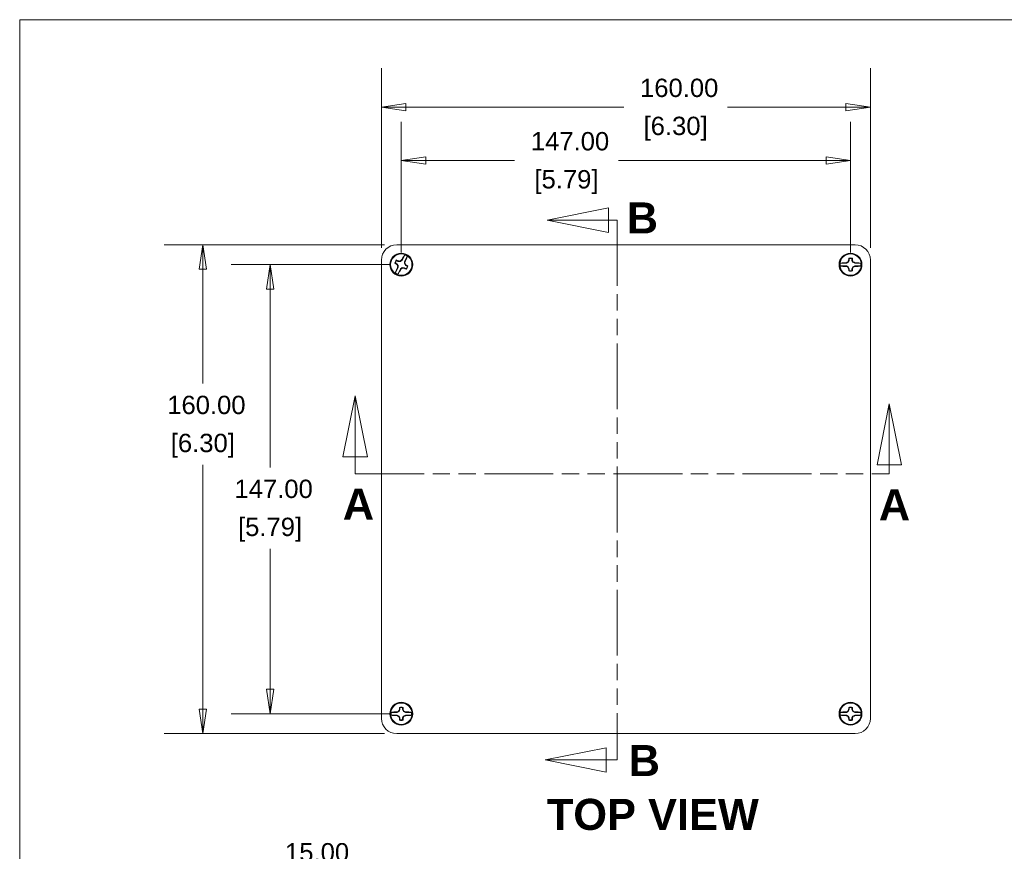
# Model space of a CAD drawing. Header units: millimetres. Extents: x 18 to 1100, y 18 to 846.
# Tile 4 of 9: x 30 to 352, y 561 to 834. Entities that reach past the tile are written whole.
import ezdxf

# ---------------------------------------------------------------- set-up
doc = ezdxf.new("R2010")
doc.units = ezdxf.units.MM
doc.header["$LTSCALE"] = 4
doc.linetypes.add('DOUBLE_DASH_CHAIN', pattern=[1.2403, 0.6614, -0.0827, 0.1654, -0.0827, 0.1654, -0.0827])
for name, color, linetype, lineweight in [('Dimension (ANSI)', 7, 'Continuous', 9), ('Section Line (ANSI)', 7, 'DOUBLE_DASH_CHAIN', 9), ('Sketch Geometry (ANSI)', 7, 'Continuous', 9), ('Symbol (ANSI)', 7, 'Continuous', 9), ('Visible (ANSI)', 7, 'Continuous', 9)]:
    doc.layers.add(name, color=color, linetype=linetype, lineweight=lineweight)
doc.styles.add('Label Text (ANSI)', font='arialbd.ttf')
doc.styles.add('Note Text (ANSI)', font='arial.ttf')
doc.dimstyles.new('Default - mm (ANSI)', dxfattribs={"dimscale": 4, "dimtxt": 1.5, "dimasz": 2, "dimexe": 3.175, "dimexo": 1, "dimgap": 0.8, "dimtad": 0, "dimtih": 1, "dimtoh": 1, "dimrnd": 1e-08, "dimzin": 4, "dimdsep": 46, "dimtxsty": 'Note Text (ANSI)', "dimblk": 'Filled-1', "dimcen": 0.09, "dimdle": 10, "dimclrd": 256, "dimclre": 256, "dimclrt": 256, "dimadec": 1, "dimazin": 0, "dimtfac": 2.032, "dimtofl": 0, "dimtmove": 0, "dimatfit": 3, "dimfxl": 1, "dimtolj": 1, "dimtzin": 0, "dimlwd": -1, "dimlwe": -1, "dimarcsym": 0})

# ---------------------------------------------------------------- blocks, each defined once
blk = doc.blocks.new('2dTransSection0')
at = {"layer": 'Section Line (ANSI)', "linetype": 'Continuous'}
for p, q in [((55.657, 192.998), (50.657, 191.998)), ((55.657, 190.998), (55.657, 192.998)), ((55.657, 191.998), (50.657, 191.998)), ((50.657, 191.998), (55.657, 190.998)), ((56.38, 191.998), (55.657, 191.998)), ((56.38, 191.998), (56.38, 190.692)), ((56.38, 149.14), (56.38, 147.834)), ((55.479, 148.834), (50.479, 147.834)), ((55.479, 146.834), (55.479, 148.834)), ((55.479, 147.834), (50.479, 147.834)), ((50.479, 147.834), (55.479, 146.834)), ((56.38, 147.834), (55.479, 147.834))]:
    blk.add_line(p, q, dxfattribs=at)
at = {"layer": 'Section Line (ANSI)', "linetype": 'DOUBLE_DASH_CHAIN', "ltscale": 2.032588}
blk.add_line((56.38, 191.998), (56.38, 147.834), dxfattribs=at)
at = {"layer": 'Section Line (ANSI)', "linetype": 'Continuous', "flags": 128}
for points in [[(55.657, 192.998), (50.657, 191.998), (55.657, 190.998), (55.657, 192.998)], [(55.479, 148.834), (50.479, 147.834), (55.479, 146.834), (55.479, 148.834)]]:
    blk.add_lwpolyline(points, dxfattribs=at)
at = {"layer": 'Section Line (ANSI)'}
for points in [[(55.657, 192.998), (50.657, 191.998), (55.657, 190.998), (55.657, 192.998)], [(55.479, 148.834), (50.479, 147.834), (55.479, 146.834), (55.479, 148.834)]]:
    blk.add_solid(points, dxfattribs=at)
at = {"layer": 'Section Line (ANSI)', "char_height": 2.54, "attachment_point": 7, "style": 'Label Text (ANSI)'}
for insert in [(57.157, 190.91), (57.317, 146.513)]:
    blk.add_mtext('B', dxfattribs=dict(at, insert=insert))
blk = doc.blocks.new('2dTransSection1')
at = {"layer": 'Section Line (ANSI)', "linetype": 'Continuous'}
for p, q in [((34.947, 177.632), (33.947, 172.632)), ((34.947, 172.632), (34.947, 177.632)), ((35.947, 172.632), (34.947, 177.632)), ((78.634, 176.966), (77.634, 171.966)), ((78.634, 171.966), (78.634, 176.966)), ((79.634, 171.966), (78.634, 176.966)), ((33.947, 172.632), (35.947, 172.632)), ((34.947, 171.247), (34.947, 172.632)), ((77.634, 171.966), (79.634, 171.966)), ((78.634, 171.247), (78.634, 171.966)), ((34.947, 171.247), (36.374, 171.247)), ((77.208, 171.247), (78.634, 171.247))]:
    blk.add_line(p, q, dxfattribs=at)
at = {"layer": 'Section Line (ANSI)', "linetype": 'DOUBLE_DASH_CHAIN', "ltscale": 2.129557}
blk.add_line((34.947, 171.247), (78.634, 171.247), dxfattribs=at)
at = {"layer": 'Section Line (ANSI)', "linetype": 'Continuous', "flags": 128}
for points in [[(35.947, 172.632), (34.947, 177.632), (33.947, 172.632), (35.947, 172.632)], [(79.634, 171.966), (78.634, 176.966), (77.634, 171.966), (79.634, 171.966)]]:
    blk.add_lwpolyline(points, dxfattribs=at)
at = {"layer": 'Section Line (ANSI)'}
for points in [[(35.947, 172.632), (34.947, 177.632), (33.947, 172.632), (35.947, 172.632)], [(79.634, 171.966), (78.634, 176.966), (77.634, 171.966), (79.634, 171.966)]]:
    blk.add_solid(points, dxfattribs=at)
at = {"layer": 'Section Line (ANSI)', "char_height": 2.54, "attachment_point": 7, "style": 'Label Text (ANSI)'}
for insert in [(33.93, 167.49), (77.782, 167.434)]:
    blk.add_mtext('A', dxfattribs=dict(at, insert=insert))
blk = doc.blocks.new('Filled-1')
at = {"color": 0}
for p, q in [((0, 0), (-1, 0.15)), ((-1, 0.15), (-1, -0.15)), ((-1, 0), (0, 0)), ((-1, -0.15), (0, 0))]:
    blk.add_line(p, q, dxfattribs=at)
at = {"color": 0, "flags": 128}
blk.add_lwpolyline([(-1, -0.15), (0, 0), (-1, 0.15), (-1, -0.15)], dxfattribs=at)
at = {"color": 0}
blk.add_solid([(-1, -0.15), (0, 0), (-1, 0.15), (-1, -0.15)], dxfattribs=at)
blk = doc.blocks.new('*D15')
at = {"layer": 'Defpoints', "color": 0, "transparency": 16777216}
for p in [(148.37, 804.99), (148.37, 754.95), (308.37, 754.95)]:
    blk.add_point(p, dxfattribs=at)
at = {"layer": 'Dimension (ANSI)', "transparency": 16777216}
for p, q in [((148.37, 758.95), (148.37, 817.69)), ((308.37, 758.95), (308.37, 817.69)), ((156.37, 804.99), (227.66, 804.99)), ((300.37, 804.99), (261.62, 804.99))]:
    blk.add_line(p, q, dxfattribs=at)
at = {"layer": 'Dimension (ANSI)', "transparency": 16777216, "xscale": 8, "yscale": 8, "zscale": 8, "rotation": 180}
blk.add_blockref('Filled-1', (148.37, 804.99), dxfattribs=at)
at = {"layer": 'Dimension (ANSI)', "transparency": 16777216, "xscale": 8, "yscale": 8, "zscale": 8}
blk.add_blockref('Filled-1', (308.37, 804.99), dxfattribs=at)
at = {"layer": 'Dimension (ANSI)', "transparency": 16777216, "char_height": 6, "attachment_point": 5, "style": 'Note Text (ANSI)'}
for s, insert in [('\\A1; 160.00', (244.64, 811.25)), ('\\A1;[6.30]', (244.64, 797.94))]:
    blk.add_mtext(s, dxfattribs=dict(at, insert=insert))
blk = doc.blocks.new('*D16')
at = {"layer": 'Defpoints', "color": 0, "transparency": 16777216}
for p in [(153.37, 759.95), (89.93, 599.95), (153.37, 599.95)]:
    blk.add_point(p, dxfattribs=at)
at = {"layer": 'Dimension (ANSI)', "transparency": 16777216}
for p, q in [((149.37, 759.95), (77.23, 759.95)), ((89.93, 751.95), (89.93, 714.52)), ((89.93, 607.95), (89.93, 687.91)), ((149.37, 599.95), (77.23, 599.95))]:
    blk.add_line(p, q, dxfattribs=at)
at = {"layer": 'Dimension (ANSI)', "transparency": 16777216, "xscale": 8, "yscale": 8, "zscale": 8}
for p, rotation in [((89.93, 759.95), 90), ((89.93, 599.95), 270)]:
    blk.add_blockref('Filled-1', p, dxfattribs=dict(at, rotation=rotation))
at = {"layer": 'Dimension (ANSI)', "transparency": 16777216, "char_height": 6, "attachment_point": 5, "style": 'Note Text (ANSI)'}
for s, insert in [('\\A1; 160.00', (89.93, 707.48)), ('\\A1;[6.30]', (89.93, 694.17))]:
    blk.add_mtext(s, dxfattribs=dict(at, insert=insert))
blk = doc.blocks.new('*D19')
at = {"layer": 'Defpoints', "color": 0, "transparency": 16777216}
for p in [(149.49, 525.96), (103.5, 510.96), (148.37, 510.96)]:
    blk.add_point(p, dxfattribs=at)
at = {"layer": 'Dimension (ANSI)', "transparency": 16777216}
for p, q in [((103.5, 533.96), (103.5, 554.81)), ((103.5, 554.81), (111.5, 554.81)), ((145.49, 525.96), (90.8, 525.96)), ((144.37, 510.96), (90.8, 510.96)), ((103.5, 502.96), (103.5, 494.96))]:
    blk.add_line(p, q, dxfattribs=at)
at = {"layer": 'Dimension (ANSI)', "transparency": 16777216, "xscale": 8, "yscale": 8, "zscale": 8}
for p, rotation in [((103.5, 525.96), 270), ((103.5, 510.96), 90)]:
    blk.add_blockref('Filled-1', p, dxfattribs=dict(at, rotation=rotation))
at = {"layer": 'Dimension (ANSI)', "transparency": 16777216, "char_height": 6, "attachment_point": 5, "style": 'Note Text (ANSI)'}
for s, insert in [('\\A1; 15.00', (126.15, 561.08)), ('\\A1;[.59]', (126.15, 547.77))]:
    blk.add_mtext(s, dxfattribs=dict(at, insert=insert))
blk = doc.blocks.new('*D36')
at = {"layer": 'Defpoints', "color": 0, "transparency": 16777216}
for p in [(301.87, 787.52), (154.87, 753.45), (301.87, 753.45)]:
    blk.add_point(p, dxfattribs=at)
at = {"layer": 'Dimension (ANSI)', "transparency": 16777216}
for p, q in [((154.87, 757.45), (154.87, 800.22)), ((301.87, 757.45), (301.87, 800.22)), ((162.87, 787.52), (191.94, 787.52)), ((293.87, 787.52), (225.9, 787.52))]:
    blk.add_line(p, q, dxfattribs=at)
at = {"layer": 'Dimension (ANSI)', "transparency": 16777216, "xscale": 8, "yscale": 8, "zscale": 8, "rotation": 180}
blk.add_blockref('Filled-1', (154.87, 787.52), dxfattribs=at)
at = {"layer": 'Dimension (ANSI)', "transparency": 16777216, "xscale": 8, "yscale": 8, "zscale": 8}
blk.add_blockref('Filled-1', (301.87, 787.52), dxfattribs=at)
at = {"layer": 'Dimension (ANSI)', "transparency": 16777216, "char_height": 6, "attachment_point": 5, "style": 'Note Text (ANSI)'}
for s, insert in [('\\A1; 147.00', (208.92, 793.78)), ('\\A1;[5.79]', (208.92, 780.47))]:
    blk.add_mtext(s, dxfattribs=dict(at, insert=insert))
blk = doc.blocks.new('*D37')
at = {"layer": 'Defpoints', "color": 0, "transparency": 16777216}
for p in [(154.87, 753.45), (111.93, 606.45), (154.87, 606.45)]:
    blk.add_point(p, dxfattribs=at)
at = {"layer": 'Dimension (ANSI)', "transparency": 16777216}
for p, q in [((150.87, 753.45), (99.23, 753.45)), ((111.93, 745.45), (111.93, 687.07)), ((111.93, 614.45), (111.93, 660.45)), ((150.87, 606.45), (99.23, 606.45))]:
    blk.add_line(p, q, dxfattribs=at)
at = {"layer": 'Dimension (ANSI)', "transparency": 16777216, "xscale": 8, "yscale": 8, "zscale": 8}
for p, rotation in [((111.93, 753.45), 90), ((111.93, 606.45), 270)]:
    blk.add_blockref('Filled-1', p, dxfattribs=dict(at, rotation=rotation))
at = {"layer": 'Dimension (ANSI)', "transparency": 16777216, "char_height": 6, "attachment_point": 5, "style": 'Note Text (ANSI)'}
for s, insert in [('\\A1; 147.00', (111.93, 680.02)), ('\\A1;[5.79]', (111.93, 666.71))]:
    blk.add_mtext(s, dxfattribs=dict(at, insert=insert))
blk = doc.blocks.new('Borders Hammond border')
at = {"layer": 'Sketch Geometry (ANSI)'}
for p, q in [((271.9, 208.4), (7.5, 208.4)), ((7.5, 208.4), (7.5, 7.5))]:
    blk.add_line(p, q, dxfattribs=at)

msp = doc.modelspace()

# ---------------------------------------------------------------- linework, layer by layer
at = {"layer": 'Visible (ANSI)'}
for p, q in [((303.371, 759.9519), (153.3706, 759.9519)), ((148.3708, 754.9521), (148.3708, 604.9517)), ((153.4501, 753.6977), (152.9173, 753.9804)), ((153.3379, 754.7731), (153.8707, 754.4904)), ((153.9151, 754.6513), (153.8707, 754.4904)), ((153.8707, 754.4904), (154.5629, 754.4556)), ((154.5106, 754.6262), (154.5629, 754.4556)), ((154.5629, 754.4556), (155.1166, 754.8725)), ((154.9896, 754.9809), (155.1166, 754.8725)), ((156.0241, 756.5829), (155.1166, 754.8725)), ((155.9093, 754.4519), (155.8745, 753.7597)), ((156.8167, 756.1623), (155.9093, 754.4519)), ((156.0702, 754.4076), (155.9093, 754.4519)), ((300.4644, 754.0635), (300.5006, 753.9006)), ((300.5006, 753.9006), (301.1284, 754.1943)), ((301.0022, 754.3204), (301.1284, 754.1943)), ((301.1284, 754.1943), (301.4221, 754.822)), ((301.2591, 754.8583), (301.4221, 754.822)), ((301.4221, 754.822), (301.4221, 755.4252)), ((302.3194, 755.4252), (302.3194, 754.822)), ((302.4824, 754.8583), (302.3194, 754.822)), ((302.3194, 754.822), (302.6131, 754.1943)), ((302.7393, 754.3204), (302.6131, 754.1943)), ((302.6131, 754.1943), (303.2409, 753.9006)), ((303.2771, 754.0635), (303.2409, 753.9006)), ((308.3708, 604.9517), (308.3708, 754.9521)), ((152.9248, 750.7415), (153.8322, 752.4518)), ((153.3417, 753.5707), (153.4501, 753.6977)), ((153.867, 753.144), (153.4501, 753.6977)), ((153.6713, 752.4962), (153.8322, 752.4518)), ((153.6964, 753.0917), (153.867, 753.144)), ((153.7175, 750.3209), (154.6249, 752.0313)), ((153.8322, 752.4518), (153.867, 753.144)), ((155.1786, 752.4481), (154.6249, 752.0313)), ((154.7519, 751.9229), (154.6249, 752.0313)), ((155.8708, 752.4134), (155.1786, 752.4481)), ((155.2309, 752.2775), (155.1786, 752.4481)), ((155.8264, 752.2524), (155.8708, 752.4134)), ((156.4036, 752.1307), (155.8708, 752.4134)), ((156.0451, 753.8121), (155.8745, 753.7597)), ((155.8745, 753.7597), (156.2914, 753.206)), ((156.3998, 753.333), (156.2914, 753.206)), ((156.2914, 753.206), (156.8242, 752.9234)), ((298.5644, 753.9006), (300.5006, 753.9006)), ((298.5644, 753.0032), (300.5006, 753.0032)), ((300.4644, 752.8402), (300.5006, 753.0032)), ((301.1284, 752.7095), (300.5006, 753.0032)), ((301.0022, 752.5833), (301.1284, 752.7095)), ((301.4221, 752.0817), (301.1284, 752.7095)), ((301.2591, 752.0455), (301.4221, 752.0817)), ((301.4221, 751.4786), (301.4221, 752.0817)), ((302.6131, 752.7095), (302.3194, 752.0817)), ((302.4824, 752.0455), (302.3194, 752.0817)), ((302.3194, 752.0817), (302.3194, 751.4786)), ((303.2409, 753.0032), (302.6131, 752.7095)), ((302.7393, 752.5833), (302.6131, 752.7095)), ((305.1771, 753.9006), (303.2409, 753.9006)), ((305.1771, 753.0032), (303.2409, 753.0032)), ((303.2771, 752.8402), (303.2409, 753.0032)), ((151.5644, 606.9006), (153.5006, 606.9006)), ((151.5644, 606.0032), (153.5006, 606.0032)), ((153.4644, 607.0635), (153.5006, 606.9006)), ((153.4644, 605.8402), (153.5006, 606.0032)), ((153.5006, 606.9006), (154.1284, 607.1943)), ((154.1284, 605.7095), (153.5006, 606.0032)), ((154.0022, 607.3204), (154.1284, 607.1943)), ((154.1284, 607.1943), (154.4221, 607.822)), ((154.2591, 607.8583), (154.4221, 607.822)), ((154.4221, 607.822), (154.4221, 608.4252)), ((155.3194, 608.4252), (155.3194, 607.822)), ((155.4824, 607.8583), (155.3194, 607.822)), ((155.3194, 607.822), (155.6131, 607.1943)), ((155.7393, 607.3204), (155.6131, 607.1943)), ((155.6131, 607.1943), (156.2409, 606.9006)), ((156.2409, 606.0032), (155.6131, 605.7095)), ((156.2771, 607.0635), (156.2409, 606.9006)), ((158.1771, 606.9006), (156.2409, 606.9006)), ((158.1771, 606.0032), (156.2409, 606.0032)), ((156.2771, 605.8402), (156.2409, 606.0032)), ((298.5642, 606.8992), (300.5004, 606.9)), ((298.5646, 606.0019), (300.5008, 606.0027)), ((300.4641, 607.063), (300.5004, 606.9)), ((300.4646, 605.8397), (300.5008, 606.0027)), ((300.5004, 606.9), (301.1281, 607.194)), ((301.1287, 605.7092), (300.5008, 606.0027)), ((301.0019, 607.3201), (301.1281, 607.194)), ((301.1281, 607.194), (301.4215, 607.8218)), ((301.2586, 607.858), (301.4215, 607.8218)), ((301.4215, 607.8218), (301.4213, 608.425)), ((302.3187, 608.4254), (302.3189, 607.8222)), ((302.4819, 607.8585), (302.3189, 607.8222)), ((302.3189, 607.8222), (302.6128, 607.1945)), ((302.739, 607.3208), (302.6128, 607.1945)), ((302.6128, 607.1945), (303.2407, 606.9011)), ((303.2411, 606.0037), (302.6134, 605.7098)), ((303.2769, 607.0641), (303.2407, 606.9011)), ((305.1769, 606.9019), (303.2407, 606.9011)), ((305.1773, 606.0045), (303.2411, 606.0037)), ((303.2774, 605.8408), (303.2411, 606.0037)), ((154.0022, 605.5833), (154.1284, 605.7095)), ((154.4221, 605.0817), (154.1284, 605.7095)), ((154.2591, 605.0455), (154.4221, 605.0817)), ((154.4221, 604.4786), (154.4221, 605.0817)), ((155.6131, 605.7095), (155.3194, 605.0817)), ((155.4824, 605.0455), (155.3194, 605.0817)), ((155.3194, 605.0817), (155.3194, 604.4786)), ((155.7393, 605.5833), (155.6131, 605.7095)), ((301.0025, 605.583), (301.1287, 605.7092)), ((301.4226, 605.0816), (301.1287, 605.7092)), ((301.2597, 605.0453), (301.4226, 605.0816)), ((301.4229, 604.4784), (301.4226, 605.0816)), ((302.6134, 605.7098), (302.32, 605.0819)), ((302.483, 605.0457), (302.32, 605.0819)), ((302.32, 605.0819), (302.3202, 604.4787)), ((302.7397, 605.5837), (302.6134, 605.7098)), ((153.3706, 599.9519), (303.371, 599.9519))]:
    msp.add_line(p, q, dxfattribs=at)
for centre, radius in [((154.8708, 753.4519), 3.75), ((301.8708, 753.4519), 3.75), ((154.8708, 753.4519), 3.6627), ((154.8708, 753.4519), 3.5), ((301.8708, 753.4519), 3.6627), ((301.8708, 753.4519), 3.5), ((154.8708, 606.4519), 3.75), ((154.8708, 606.4519), 3.6627), ((154.8708, 606.4519), 3.5), ((301.8708, 606.4519), 3.75), ((301.8708, 606.4519), 3.6627), ((301.8708, 606.4519), 3.5)]:
    msp.add_circle(centre, radius, dxfattribs=at)
for centre, radius, start, end in [((154.8708, 753.4519), 2.1731, 136.074969, 168.026783), ((154.8708, 753.4519), 2.0237, 139.241256, 164.860495), ((154.8708, 753.4519), 3.3366, 54.322998, 69.778753), ((301.8708, 753.4519), 2.1731, 74.024093, 105.975907), ((301.8708, 753.4519), 2.0237, 77.190381, 102.809619), ((154.8708, 753.4519), 3.3366, 234.322998, 249.778753), ((154.8708, 753.4519), 2.0237, 319.241256, 344.860495), ((154.8708, 753.4519), 2.1731, 316.074969, 348.026783), ((301.8708, 753.4519), 3.3366, 172.272122, 187.727878), ((301.8708, 753.4519), 2.1731, 254.024093, 285.975907), ((301.8708, 753.4519), 2.0237, 257.190381, 282.809619), ((301.8708, 753.4519), 3.3366, 352.272122, 7.727878), ((154.8708, 606.4519), 3.3366, 172.272122, 187.727878), ((154.8708, 606.4519), 2.1731, 74.024093, 105.975907), ((154.8708, 606.4519), 2.0237, 77.190381, 102.809619), ((154.8708, 606.4519), 3.3366, 352.272122, 7.727878), ((301.8708, 606.4519), 3.3366, 172.294735, 187.75049), ((301.8708, 606.4519), 2.1731, 74.046706, 105.99852), ((301.8708, 606.4519), 2.0237, 77.212993, 102.832232), ((301.8708, 606.4519), 3.3366, 352.294735, 7.75049), ((154.8708, 606.4519), 2.1731, 254.024093, 285.975907), ((154.8708, 606.4519), 2.0237, 257.190381, 282.809619), ((301.8708, 606.4519), 2.1731, 254.046706, 285.99852), ((301.8708, 606.4519), 2.0237, 257.212993, 282.832232)]:
    msp.add_arc(centre, radius, start, end, dxfattribs=at)
for centre, major_axis, ratio, start_param, end_param in [((153.371, 754.9517), (-3.5358, 3.5358), 0.99992385, 5.49782522, 7.06854539), ((303.3706, 754.9517), (3.5358, 3.5358), 0.99992385, 5.49782522, 7.06854539), ((153.9069, 751.6353), (13.6295, -7.2314), 0.17364818, 1.66207457, 1.70544736), ((154.7938, 751.9195), (15.4721, -0.7774), 0.17364818, 1.59782388, 1.63634094), ((155.7937, 752.2262), (12.3757, 9.3184), 0.17364818, 1.50525172, 1.54376877), ((156.6873, 752.4881), (7.2314, 13.6295), 0.17364818, 1.43614529, 1.47951809), ((153.3384, 753.5289), (-0.7774, -15.4721), 0.17364818, 1.59782388, 1.63634094), ((153.0542, 754.4157), (-7.2314, -13.6295), 0.17364818, 1.66207457, 1.70544736), ((301.8708, 751.3954), (15.4291, 0), 0.17364818, 1.66207457, 1.70544736), ((302.521, 752.0621), (14.0318, 6.5649), 0.17364818, 1.59782388, 1.63634094), ((303.2605, 752.8017), (6.5649, 14.0318), 0.17364818, 1.50525172, 1.54376877), ((303.9272, 753.4519), (0, 15.4291), 0.17364818, 1.43614529, 1.47951809), ((299.8143, 753.4519), (0, -15.4291), 0.17364818, 1.66207457, 1.70544736), ((300.481, 752.8017), (6.5649, -14.0318), 0.17364818, 1.59782388, 1.63634094), ((301.2206, 752.0621), (14.0318, -6.5649), 0.17364818, 1.50525172, 1.54376877), ((301.8708, 751.3954), (15.4291, 0), 0.17364818, 1.43614529, 1.47951809), ((155.8346, 755.2685), (-13.6295, 7.2314), 0.17364818, 1.43614529, 1.47951809), ((156.0965, 754.3748), (-9.3184, 12.3757), 0.17364818, 1.50525172, 1.54376877), ((156.6873, 752.4881), (7.2314, 13.6295), 0.17364818, 1.66207457, 1.70544736), ((156.4031, 753.3749), (0.7774, 15.4721), 0.17364818, 1.59782388, 1.63634094), ((153.0542, 754.4157), (-7.2314, -13.6295), 0.17364818, 1.43614529, 1.47951809), ((153.9479, 754.6776), (-12.3757, -9.3184), 0.17364818, 1.50525172, 1.54376877), ((154.9478, 754.9843), (-15.4721, 0.7774), 0.17364818, 1.59782388, 1.63634094), ((155.8346, 755.2685), (-13.6295, 7.2314), 0.17364818, 1.66207457, 1.70544736), ((153.645, 752.529), (9.3184, -12.3757), 0.17364818, 1.50525172, 1.54376877), ((153.9069, 751.6353), (13.6295, -7.2314), 0.17364818, 1.43614529, 1.47951809), ((301.8708, 755.5083), (-15.4291, 0), 0.17364818, 1.43614529, 1.47951809), ((302.521, 754.8416), (-14.0318, 6.5649), 0.17364818, 1.50525172, 1.54376877), ((303.2605, 754.1021), (-6.5649, 14.0318), 0.17364818, 1.59782388, 1.63634094), ((303.9272, 753.4519), (0, 15.4291), 0.17364818, 1.66207457, 1.70544736), ((299.8143, 753.4519), (0, -15.4291), 0.17364818, 1.43614529, 1.47951809), ((300.481, 754.1021), (-6.5649, -14.0318), 0.17364818, 1.50525172, 1.54376877), ((301.2206, 754.8416), (-14.0318, -6.5649), 0.17364818, 1.59782388, 1.63634094), ((301.8708, 755.5083), (-15.4291, 0), 0.17364818, 1.66207457, 1.70544736), ((154.8708, 604.3954), (15.4291, 0), 0.17364818, 1.66207457, 1.70544736), ((154.8708, 608.5083), (-15.4291, 0), 0.17364818, 1.43614529, 1.47951809), ((155.521, 605.0621), (14.0318, 6.5649), 0.17364818, 1.59782388, 1.63634094), ((155.521, 607.8416), (-14.0318, 6.5649), 0.17364818, 1.50525172, 1.54376877), ((156.2605, 605.8017), (6.5649, 14.0318), 0.17364818, 1.50525172, 1.54376877), ((156.9272, 606.4519), (0, 15.4291), 0.17364818, 1.43614529, 1.47951809), ((152.8143, 606.4519), (0, -15.4291), 0.17364818, 1.66207457, 1.70544736), ((153.481, 605.8017), (6.5649, -14.0318), 0.17364818, 1.59782388, 1.63634094), ((154.2206, 605.0621), (14.0318, -6.5649), 0.17364818, 1.50525172, 1.54376877), ((154.2206, 607.8416), (-14.0318, -6.5649), 0.17364818, 1.59782388, 1.63634094), ((154.8708, 604.3954), (15.4291, 0), 0.17364818, 1.43614529, 1.47951809), ((154.8708, 608.5083), (-15.4291, 0), 0.17364818, 1.66207457, 1.70544736), ((301.8716, 604.3954), (15.4291, 0.0061), 0.17364818, 1.66207457, 1.70544736), ((301.87, 608.5083), (-15.4291, -0.0061), 0.17364818, 1.43614529, 1.47951809), ((302.5215, 605.0624), (14.0292, 6.5704), 0.17364818, 1.59782388, 1.63634094), ((302.5204, 607.8419), (-14.0344, 6.5593), 0.17364818, 1.50525172, 1.54376877), ((303.2608, 605.8022), (6.5593, 14.0344), 0.17364818, 1.50525172, 1.54376877), ((303.9272, 606.4527), (-0.0061, 15.4291), 0.17364818, 1.43614529, 1.47951809), ((299.8143, 606.4511), (0.0061, -15.4291), 0.17364818, 1.66207457, 1.70544736), ((300.4813, 605.8011), (6.5704, -14.0292), 0.17364818, 1.59782388, 1.63634094), ((301.2211, 605.0619), (14.0344, -6.5593), 0.17364818, 1.50525172, 1.54376877), ((301.22, 607.8414), (-14.0292, -6.5704), 0.17364818, 1.59782388, 1.63634094), ((301.8716, 604.3954), (15.4291, 0.0061), 0.17364818, 1.43614529, 1.47951809), ((301.87, 608.5083), (-15.4291, -0.0061), 0.17364818, 1.66207457, 1.70544736), ((153.371, 604.9521), (-3.5358, -3.5358), 0.99992385, 5.49782522, 7.06854539), ((156.2605, 607.1021), (-6.5649, 14.0318), 0.17364818, 1.59782388, 1.63634094), ((156.9272, 606.4519), (0, 15.4291), 0.17364818, 1.66207457, 1.70544736), ((152.8143, 606.4519), (0, -15.4291), 0.17364818, 1.43614529, 1.47951809), ((153.481, 607.1021), (-6.5649, -14.0318), 0.17364818, 1.50525172, 1.54376877), ((303.2602, 607.1026), (-6.5704, 14.0292), 0.17364818, 1.59782388, 1.63634094), ((303.9272, 606.4527), (-0.0061, 15.4291), 0.17364818, 1.66207457, 1.70544736), ((299.8143, 606.4511), (0.0061, -15.4291), 0.17364818, 1.43614529, 1.47951809), ((300.4808, 607.1015), (-6.5593, -14.0344), 0.17364818, 1.50525172, 1.54376877), ((303.3706, 604.9521), (3.5358, -3.5358), 0.99992385, 5.49782522, 7.06854539)]:
    msp.add_ellipse(centre, major_axis=major_axis, ratio=ratio, start_param=start_param, end_param=end_param, dxfattribs=at)
for points, degree in [([(152.7449, 753.9027), (152.8321, 753.9434), (152.9173, 753.9804)], 2), ([(153.3216, 754.9514), (153.3163, 754.9541), (153.3109, 754.9567), (153.3056, 754.9594)], 3), ([(153.3056, 754.9594), (153.3207, 754.8644), (153.3379, 754.7731)], 2), ([(155.3216, 755.5777), (155.3187, 755.5725), (155.3157, 755.5673), (155.3128, 755.5621)], 3), ([(156.3703, 755.001), (156.3729, 755.0064), (156.3756, 755.0117), (156.3783, 755.0171)], 3), ([(299.7995, 754.0504), (299.7935, 754.0503), (299.7875, 754.0501), (299.7816, 754.05)], 3), ([(301.2726, 755.5411), (301.2725, 755.5351), (301.2724, 755.5291), (301.2722, 755.5231)], 3), ([(301.4221, 755.4252), (301.3495, 755.4831), (301.2726, 755.5411)], 2), ([(302.3194, 755.4252), (302.392, 755.4831), (302.4689, 755.5411)], 2), ([(302.4693, 755.5231), (302.4692, 755.5291), (302.469, 755.5351), (302.4689, 755.5411)], 3), ([(303.9599, 754.05), (303.954, 754.0501), (303.948, 754.0503), (303.942, 754.0504)], 3), ([(152.7449, 753.9027), (152.7501, 753.8998), (152.7553, 753.8968), (152.7605, 753.8939)], 3), ([(153.3712, 751.9027), (153.3686, 751.8974), (153.3659, 751.892), (153.3632, 751.8867)], 3), ([(154.4199, 751.326), (154.4229, 751.3312), (154.4258, 751.3365), (154.4287, 751.3417)], 3), ([(156.4036, 752.1307), (156.4208, 752.0394), (156.4359, 751.9444)], 2), ([(156.4199, 751.9524), (156.4252, 751.9497), (156.4306, 751.947), (156.4359, 751.9444)], 3), ([(156.8242, 752.9234), (156.9094, 752.9603), (156.9966, 753.0011)], 2), ([(156.9966, 753.0011), (156.9914, 753.004), (156.9862, 753.0069), (156.981, 753.0098)], 3), ([(299.7816, 752.8538), (299.7875, 752.8536), (299.7935, 752.8535), (299.7995, 752.8533)], 3), ([(301.2722, 751.3806), (301.2724, 751.3746), (301.2725, 751.3687), (301.2726, 751.3627)], 3), ([(301.2726, 751.3627), (301.3495, 751.4206), (301.4221, 751.4786)], 2), ([(302.4689, 751.3627), (302.392, 751.4206), (302.3194, 751.4786)], 2), ([(302.4689, 751.3627), (302.469, 751.3687), (302.4692, 751.3746), (302.4693, 751.3806)], 3), ([(303.942, 752.8533), (303.948, 752.8535), (303.954, 752.8536), (303.9599, 752.8538)], 3), ([(152.7995, 607.0504), (152.7935, 607.0503), (152.7875, 607.0501), (152.7816, 607.05)], 3), ([(152.7816, 605.8538), (152.7875, 605.8536), (152.7935, 605.8535), (152.7995, 605.8533)], 3), ([(154.2726, 608.5411), (154.2725, 608.5351), (154.2724, 608.5291), (154.2722, 608.5231)], 3), ([(154.4221, 608.4252), (154.3495, 608.4831), (154.2726, 608.5411)], 2), ([(155.3194, 608.4252), (155.392, 608.4831), (155.4689, 608.5411)], 2), ([(155.4693, 608.5231), (155.4692, 608.5291), (155.469, 608.5351), (155.4689, 608.5411)], 3), ([(156.9599, 607.05), (156.954, 607.0501), (156.948, 607.0503), (156.942, 607.0504)], 3), ([(156.942, 605.8533), (156.948, 605.8535), (156.954, 605.8536), (156.9599, 605.8538)], 3), ([(299.7993, 607.0496), (299.7933, 607.0495), (299.7873, 607.0493), (299.7813, 607.0492)], 3), ([(299.7818, 605.8529), (299.7878, 605.8528), (299.7938, 605.8526), (299.7997, 605.8525)], 3), ([(301.2718, 608.5408), (301.2717, 608.5349), (301.2715, 608.5289), (301.2714, 608.5229)], 3), ([(301.4213, 608.425), (301.3487, 608.4829), (301.2718, 608.5408)], 2), ([(302.3187, 608.4254), (302.3912, 608.4833), (302.468, 608.5413)], 2), ([(302.4685, 608.5234), (302.4684, 608.5293), (302.4682, 608.5353), (302.468, 608.5413)], 3), ([(303.9597, 607.0508), (303.9537, 607.051), (303.9478, 607.0511), (303.9418, 607.0512)], 3), ([(303.9423, 605.8541), (303.9482, 605.8543), (303.9542, 605.8544), (303.9602, 605.8546)], 3), ([(154.2722, 604.3806), (154.2724, 604.3746), (154.2725, 604.3687), (154.2726, 604.3627)], 3), ([(154.2726, 604.3627), (154.3495, 604.4206), (154.4221, 604.4786)], 2), ([(155.4689, 604.3627), (155.392, 604.4206), (155.3194, 604.4786)], 2), ([(155.4689, 604.3627), (155.469, 604.3687), (155.4692, 604.3746), (155.4693, 604.3806)], 3), ([(301.273, 604.3804), (301.2732, 604.3744), (301.2733, 604.3684), (301.2735, 604.3625)], 3), ([(301.2735, 604.3625), (301.3503, 604.4204), (301.4229, 604.4784)], 2), ([(302.4697, 604.3629), (302.3928, 604.4208), (302.3202, 604.4787)], 2), ([(302.4697, 604.3629), (302.4698, 604.3689), (302.47, 604.3749), (302.4701, 604.3808)], 3)]:
    msp.add_open_spline(points, degree=degree, dxfattribs=at)
for points, knots in [([(155.3216, 755.5777), (155.3876, 755.6949), (155.4568, 755.8112), (155.6165, 756.0669), (155.7305, 756.2333), (155.8895, 756.4398), (155.9647, 756.5265), (156.0241, 756.5829)], [0.738553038, 0.738553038, 0.738553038, 0.738553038, 0.776114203, 0.776114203, 0.835953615, 0.835953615, 0.883958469, 0.883958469, 0.883958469, 0.883958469]), ([(156.8167, 756.1623), (156.8033, 756.0815), (156.7737, 755.9706), (156.6918, 755.7232), (156.618, 755.5355), (156.4958, 755.2599), (156.4383, 755.1375), (156.3783, 755.0171)], [0.069562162, 0.069562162, 0.069562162, 0.069562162, 0.117567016, 0.117567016, 0.177406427, 0.177406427, 0.214967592, 0.214967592, 0.214967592, 0.214967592]), ([(298.5644, 753.9006), (298.6421, 753.9266), (298.7539, 753.9524), (299.0108, 753.996), (299.2112, 754.0187), (299.512, 754.04), (299.6471, 754.0466), (299.7816, 754.05)], [0.069562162, 0.069562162, 0.069562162, 0.069562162, 0.117567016, 0.117567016, 0.177406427, 0.177406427, 0.214967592, 0.214967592, 0.214967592, 0.214967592]), ([(303.9599, 754.05), (304.0944, 754.0466), (304.2295, 754.04), (304.5303, 754.0187), (304.7307, 753.996), (304.9876, 753.9524), (305.0995, 753.9266), (305.1771, 753.9006)], [0.738553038, 0.738553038, 0.738553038, 0.738553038, 0.776114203, 0.776114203, 0.835953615, 0.835953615, 0.883958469, 0.883958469, 0.883958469, 0.883958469]), ([(152.9248, 750.7415), (152.9383, 750.8231), (152.9685, 750.9356), (153.0512, 751.1844), (153.1249, 751.3715), (153.2466, 751.6457), (153.3037, 751.7672), (153.3632, 751.8867)], [0.069565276, 0.069565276, 0.069565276, 0.069565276, 0.118136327, 0.118136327, 0.177695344, 0.177695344, 0.214972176, 0.214972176, 0.214972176, 0.214972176]), ([(154.4199, 751.326), (154.3539, 751.2088), (154.2847, 751.0926), (154.125, 750.8369), (154.011, 750.6705), (153.852, 750.464), (153.7768, 750.3773), (153.7175, 750.3209)], [0.738553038, 0.738553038, 0.738553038, 0.738553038, 0.776114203, 0.776114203, 0.835953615, 0.835953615, 0.883958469, 0.883958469, 0.883958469, 0.883958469]), ([(299.7816, 752.8538), (299.6471, 752.8572), (299.512, 752.8638), (299.2112, 752.885), (299.0108, 752.9077), (298.7539, 752.9514), (298.6421, 752.9772), (298.5644, 753.0032)], [0.738553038, 0.738553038, 0.738553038, 0.738553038, 0.776114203, 0.776114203, 0.835953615, 0.835953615, 0.883958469, 0.883958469, 0.883958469, 0.883958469]), ([(305.1771, 753.0032), (305.0986, 752.9769), (304.9851, 752.9508), (304.7266, 752.9072), (304.5268, 752.8847), (304.2275, 752.8637), (304.0935, 752.8572), (303.9599, 752.8538)], [0.069565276, 0.069565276, 0.069565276, 0.069565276, 0.118136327, 0.118136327, 0.177695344, 0.177695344, 0.214972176, 0.214972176, 0.214972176, 0.214972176]), ([(151.5644, 606.9006), (151.6421, 606.9266), (151.7539, 606.9524), (152.0108, 606.996), (152.2112, 607.0187), (152.512, 607.04), (152.6471, 607.0466), (152.7816, 607.05)], [0.069562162, 0.069562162, 0.069562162, 0.069562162, 0.117567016, 0.117567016, 0.177406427, 0.177406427, 0.214967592, 0.214967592, 0.214967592, 0.214967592]), ([(152.7816, 605.8538), (152.6471, 605.8572), (152.512, 605.8638), (152.2112, 605.885), (152.0108, 605.9077), (151.7539, 605.9514), (151.6421, 605.9772), (151.5644, 606.0032)], [0.738553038, 0.738553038, 0.738553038, 0.738553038, 0.776114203, 0.776114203, 0.835953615, 0.835953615, 0.883958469, 0.883958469, 0.883958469, 0.883958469]), ([(156.9599, 607.05), (157.0944, 607.0466), (157.2295, 607.04), (157.5303, 607.0187), (157.7307, 606.996), (157.9876, 606.9524), (158.0995, 606.9266), (158.1771, 606.9006)], [0.738553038, 0.738553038, 0.738553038, 0.738553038, 0.776114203, 0.776114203, 0.835953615, 0.835953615, 0.883958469, 0.883958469, 0.883958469, 0.883958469]), ([(158.1771, 606.0032), (158.0986, 605.9769), (157.9851, 605.9508), (157.7266, 605.9072), (157.5268, 605.8847), (157.2275, 605.8637), (157.0935, 605.8572), (156.9599, 605.8538)], [0.069565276, 0.069565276, 0.069565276, 0.069565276, 0.118136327, 0.118136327, 0.177695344, 0.177695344, 0.214972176, 0.214972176, 0.214972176, 0.214972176]), ([(298.5642, 606.8992), (298.6419, 606.9253), (298.7537, 606.9511), (299.0106, 606.9949), (299.211, 607.0177), (299.5118, 607.039), (299.6468, 607.0457), (299.7813, 607.0492)], [0.069562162, 0.069562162, 0.069562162, 0.069562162, 0.117567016, 0.117567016, 0.177406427, 0.177406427, 0.214967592, 0.214967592, 0.214967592, 0.214967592]), ([(299.7818, 605.8529), (299.6473, 605.8563), (299.5122, 605.8628), (299.2115, 605.884), (299.0111, 605.9066), (298.7541, 605.9502), (298.6423, 605.9759), (298.5646, 606.0019)], [0.738553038, 0.738553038, 0.738553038, 0.738553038, 0.776114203, 0.776114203, 0.835953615, 0.835953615, 0.883958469, 0.883958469, 0.883958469, 0.883958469]), ([(303.9597, 607.0508), (304.0942, 607.0474), (304.2293, 607.0409), (304.5301, 607.0198), (304.7305, 606.9971), (304.9874, 606.9536), (305.0993, 606.9278), (305.1769, 606.9019)], [0.738553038, 0.738553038, 0.738553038, 0.738553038, 0.776114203, 0.776114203, 0.835953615, 0.835953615, 0.883958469, 0.883958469, 0.883958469, 0.883958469]), ([(305.1773, 606.0045), (305.0988, 605.9782), (304.9853, 605.9521), (304.7268, 605.9084), (304.527, 605.8857), (304.2277, 605.8646), (304.0937, 605.858), (303.9602, 605.8546)], [0.069565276, 0.069565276, 0.069565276, 0.069565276, 0.118136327, 0.118136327, 0.177695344, 0.177695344, 0.214972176, 0.214972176, 0.214972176, 0.214972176])]:
    msp.add_open_spline(points, degree=3, knots=knots, dxfattribs=at)

# ---------------------------------------------------------------- block references
at = {"xscale": 4, "yscale": 4, "zscale": 4}
msp.add_blockref('Borders Hammond border', (0, 0), dxfattribs=at)
at = {"layer": 'Section Line (ANSI)', "xscale": 4, "yscale": 4, "zscale": 4}
for name in ['2dTransSection0', '2dTransSection1']:
    msp.add_blockref(name, (0, 0), dxfattribs=at)

# ---------------------------------------------------------------- texts
at = {"layer": 'Symbol (ANSI)', "insert": (202.4907, 568.2988), "char_height": 10.16, "attachment_point": 7, "style": 'Label Text (ANSI)'}
msp.add_mtext('TOP VIEW', dxfattribs=at)

# ---------------------------------------------------------------- dimensions: what is measured, and where the dimension line sits
at = {"layer": 'Dimension (ANSI)'}
for base, p1, p2, angle, text, override, picture, middle in [((148.3708, 804.9866), (308.3708, 754.9521), (148.3708, 754.9521), 180, ' <>\\X[6.30]', {"dimgap": 0.8, "dimtih": 0, "dimtoh": 0, "dimdec": 2, "dimpost": '\\X', "dimtol": 0, "dimlim": 0, "dimtp": 0, "dimtm": 0, "dimtdec": 2, "dimatfit": 1}, '*D15', (244.6416, 804.9866)), ((301.8708, 787.5199), (154.8708, 753.4519), (301.8708, 753.4519), 180, ' <>\\X[5.79]', {"dimgap": 0.8, "dimtih": 0, "dimtoh": 0, "dimdec": 2, "dimpost": '\\X', "dimtol": 0, "dimlim": 0, "dimtp": 0, "dimtm": 0, "dimtdec": 2, "dimatfit": 1}, '*D36', (208.9184, 787.5199)), ((89.9275, 599.9519), (153.3706, 759.9519), (153.3706, 599.9519), 90, ' <>\\X[6.30]', {"dimgap": 0.8, "dimdec": 2, "dimpost": '\\X', "dimtol": 0, "dimlim": 0, "dimtp": 0, "dimtm": 0, "dimtdec": 2, "dimatfit": 1}, '*D16', (89.9275, 701.2142)), ((111.9337, 606.4519), (154.8708, 753.4519), (154.8708, 606.4519), 90, ' <>\\X[5.79]', {"dimgap": 0.8, "dimdec": 2, "dimpost": '\\X', "dimtol": 0, "dimlim": 0, "dimtp": 0, "dimtm": 0, "dimtdec": 2, "dimatfit": 1}, '*D37', (111.9337, 673.7573)), ((103.5009, 510.9647), (149.493, 525.9647), (148.3708, 510.9647), 90, ' <>\\X[.59]', {"dimgap": 0.8, "dimdec": 2, "dimpost": '\\X', "dimtol": 0, "dimlim": 0, "dimtp": 0, "dimtm": 0, "dimtdec": 2, "dimatfit": 1}, '*D19', (126.1525, 554.8131))]:
    dim = msp.add_linear_dim(base=base, p1=p1, p2=p2, angle=angle, text=text, dimstyle='Default - mm (ANSI)', override=override, dxfattribs=at)
    dim.commit()
    dim.dimension.update_dxf_attribs({"geometry": picture, "text_midpoint": middle, "dimtype": 160})

doc.saveas('drawing.dxf')
